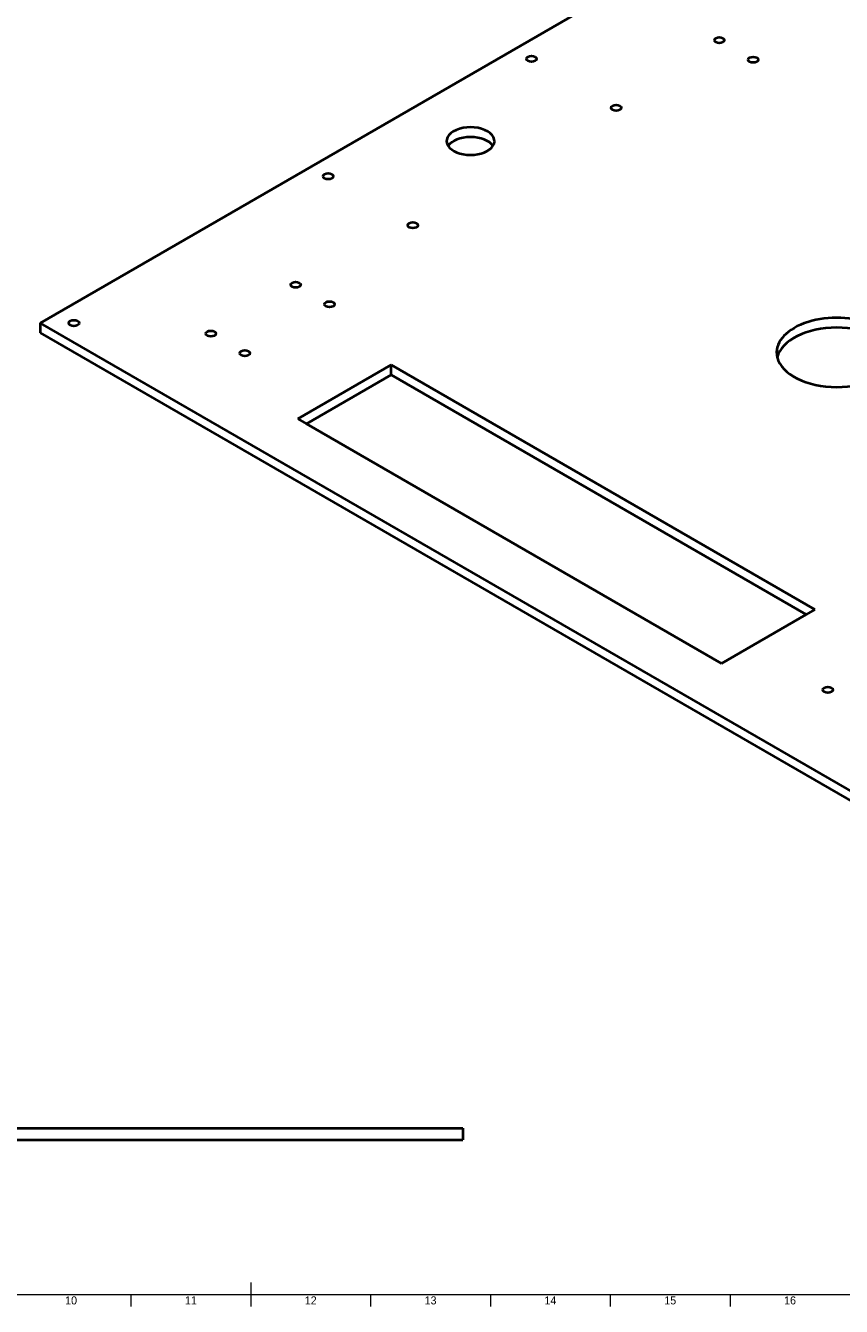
# Model space of a CAD drawing. Header units: millimetres. Extents: x 15 to 1184, y 5 to 836.
# Tile 2 of 4: x 506 to 846, y 5 to 539. Entities that reach past the tile are written whole.
import ezdxf

# ---------------------------------------------------------------- set-up
doc = ezdxf.new("R2010")
doc.units = ezdxf.units.MM
doc.layers.add('기하구조', color=7, linetype='Continuous')
doc.layers.add('테두리', color=7, linetype='Continuous')
doc.styles.add('Shapr20', font='txt', dxfattribs={"height": 3.3495})

msp = doc.modelspace()

# ---------------------------------------------------------------- linework, layer by layer
at = {"layer": '기하구조', "linetype": 'Continuous', "lineweight": 40}
for p, q in [((511.56, 415.3), (822.69, 594.93)), ((511.56, 415.3), (858.04, 215.26)), ((511.56, 415.3), (511.56, 411.22)), ((511.56, 411.22), (858.04, 211.18)), ((619.16, 375.36), (658.05, 397.81)), ((658.05, 393.73), (658.05, 397.81)), ((658.05, 397.81), (834.83, 295.75)), ((622.7, 373.32), (658.05, 393.73)), ((658.05, 393.73), (831.29, 293.71)), ((619.16, 375.36), (622.7, 373.32)), ((622.7, 373.32), (795.94, 273.3)), ((834.83, 295.75), (831.29, 293.71)), ((831.29, 293.71), (795.94, 273.3)), ((198, 79.43), (688, 79.43)), ((688, 79.43), (688, 74.43)), ((198, 74.43), (688, 74.43))]:
    msp.add_line(p, q, dxfattribs=at)
for centre, major_axis in [((794.99, 533.35), (-2.1, 0)), ((716.62, 525.53), (-2.15, 0)), ((809.13, 525.19), (-2.1, 0)), ((751.98, 505.11), (2.15, 0)), ((631.77, 476.54), (-2.15, 0)), ((667.12, 456.12), (2.15, 0)), ((618.21, 431.29), (-2.1, 0)), ((632.36, 423.13), (-2.1, 0)), ((525.7, 415.3), (2.15, 0)), ((582.86, 410.88), (-2.1, 0)), ((597, 402.71), (-2.1, 0)), ((840.25, 262.28), (-2.1, 0))]:
    msp.add_ellipse(centre, major_axis=major_axis, ratio=0.57735, dxfattribs=at)
for centre, major_axis, start_param, end_param in [((691.17, 491.23), (-10, 0), 2.780226, 6.644552), ((691.17, 487.15), (-10, 0), 3.50296, 5.921818), ((691.17, 491.23), (-10, 0), 0.361367, 2.780226), ((843.9, 403.05), (25, 0), 6.141288, 9.566675), ((843.9, 398.97), (25, 0), 0.141897, 2.999696), ((843.9, 403.05), (25, 0), 3.28349, 6.141288)]:
    msp.add_ellipse(centre, major_axis=major_axis, ratio=0.57735, start_param=start_param, end_param=end_param, dxfattribs=at)
at = {"layer": '테두리', "linetype": 'Continuous', "lineweight": 15}
for p, q in [((599.5, 15), (599.5, 5)), ((20, 10), (1179, 10)), ((549.5, 10), (549.5, 5)), ((649.5, 10), (649.5, 5)), ((699.5, 10), (699.5, 5)), ((749.5, 10), (749.5, 5)), ((799.5, 10), (799.5, 5))]:
    msp.add_line(p, q, dxfattribs=at)

# ---------------------------------------------------------------- texts
at = {"layer": '테두리', "linetype": 'Continuous', "lineweight": 15, "char_height": 3.349, "width": 3.3495, "attachment_point": 2, "style": 'Shapr20'}
for s, insert in [('10', (524.5, 9.17)), ('11', (574.5, 9.17)), ('12', (624.5, 9.17)), ('13', (674.5, 9.17)), ('14', (724.5, 9.17)), ('15', (774.5, 9.17)), ('16', (824.5, 9.17))]:
    msp.add_mtext(s, dxfattribs=dict(at, insert=insert))

doc.saveas('drawing.dxf')
